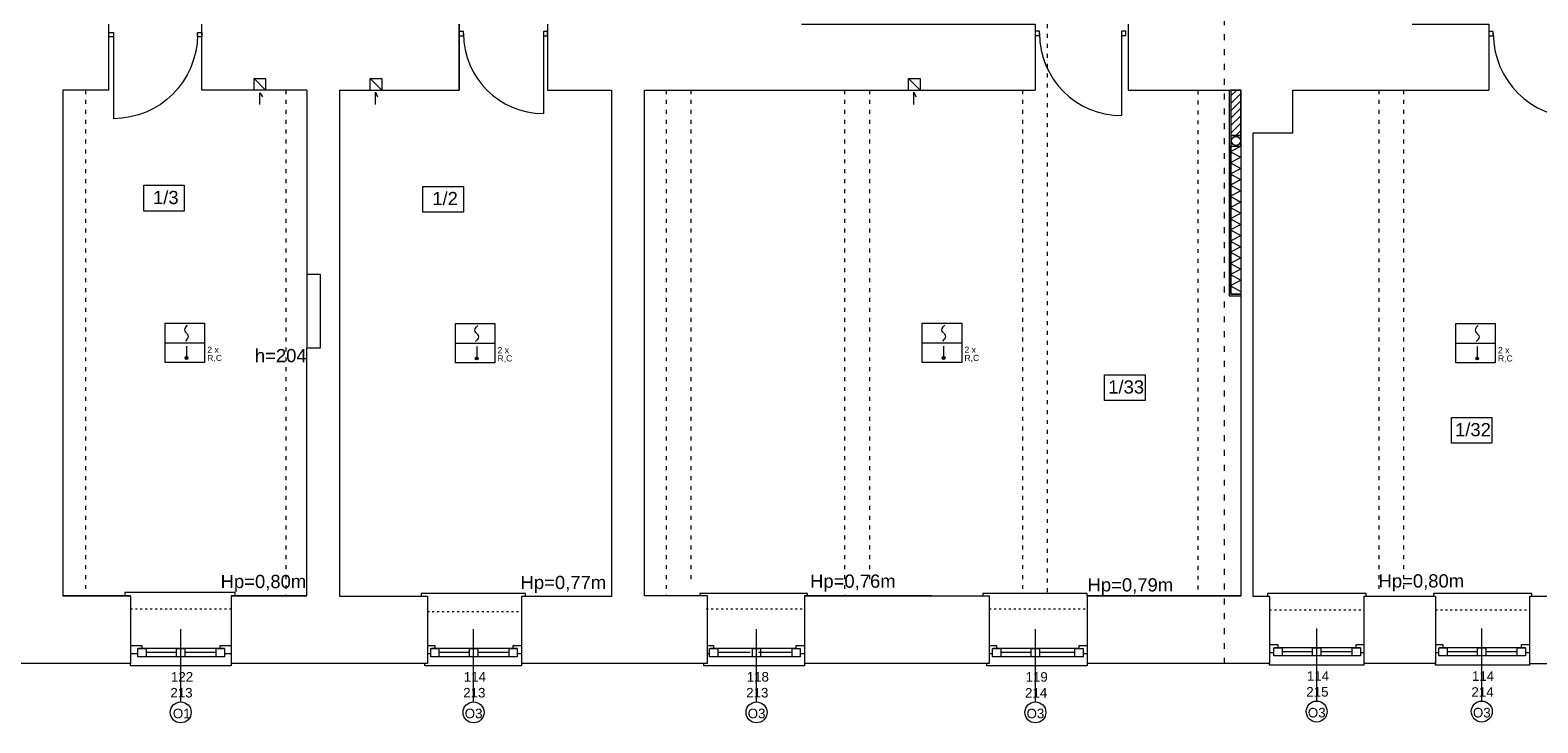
# Model space of a CAD drawing. Header units: centimetres. Extents: x 74437 to 92332, y -37016 to -3432.
# Tile 26 of 49: x 77996 to 79824, y -22623 to -21783. Entities that reach past the tile are written whole.
import ezdxf

# ---------------------------------------------------------------- set-up
doc = ezdxf.new("R2010")
doc.units = ezdxf.units.CM
doc.header["$LTSCALE"] = 0.02
doc.linetypes.add('ACAD_ISO03W100', pattern=[30, 12, -18])
doc.layers.get('0').update_dxf_attribs({"color": 8, "lineweight": 13})
for name, color, linetype, lineweight in [('00 opisy', 8, 'Continuous', 13), ('ei30', 8, 'Continuous', 13), ('kanalizacja', 8, 'Continuous', 13), ('koncepcja', 8, 'Continuous', 13), ('koncepcja linie przekrojowe', 8, 'Continuous', 13), ('Linia SSP', 7, 'Continuous', 35), ('LINIE PRZEKROJOWE', 8, 'Continuous', 13), ('OPISY', 8, 'Continuous', 13), ('stolarka', 8, 'Continuous', 13), ('STREFY POZ', 8, 'Continuous', 13), ('WIDOK', 8, 'Continuous', 13)]:
    doc.layers.add(name, color=color, linetype=linetype, lineweight=lineweight)
doc.styles.get("Standard").update_dxf_attribs({"font": 'arial.ttf', "height": 12})

# ---------------------------------------------------------------- blocks, each defined once
blk = doc.blocks.new('*U3')
at = {"layer": 'stolarka', "transparency": 33554684}
blk.add_lwpolyline([(5, 0), (5, 95)], dxfattribs=at)
for points in [[(0, 2.5), (0, -2.5), (5, -2.5), (5, 2.5)], [(100, -2.5), (105, -2.5), (105, 2.5), (100, 2.5)]]:
    blk.add_lwpolyline(points, close=True, dxfattribs=at)
blk.add_arc((5, 0), 95, 0, 90, dxfattribs=at)

msp = doc.modelspace()

# ---------------------------------------------------------------- hatches: boundary and pattern name
at = {"layer": 'koncepcja'}
h = msp.add_hatch(dxfattribs=at)
h.set_pattern_fill('ANSI31', color=256, scale=2)
h.set_pattern_definition([(45, (-5798.748, -5798.748), (-4.49012806, 4.49012806), [])])
h.paths.add_polyline_path([(79464, -21856.1), (79452, -21856.1), (79452, -21911.2), (79464, -21911.2)])
at = {"layer": 'Linia SSP', "lineweight": 5}
for points in [[(78187.7, -22180.9, 1), (78184.3, -22180.9, 1)], [(78539.6, -22181.4, 1), (78536.1, -22181.4, 1)], [(79105.6, -22180.9, 1), (79102.1, -22180.9, 1)], [(79752.3, -22181.4, 1), (79748.8, -22181.4, 1)]]:
    msp.add_hatch(color=256, dxfattribs=at).paths.add_polyline_path(points)

# ---------------------------------------------------------------- linework, layer by layer
for points in [[(79464, -21856.1), (79452, -21856.1)], [(78274.9, -21873.7), (78274.9, -21859.5), (78278.3, -21864.3)], [(78415, -21873.4), (78415, -21858.6), (78417.4, -21864.4)], [(79067.6, -21873.4), (79067.6, -21858.6), (79070, -21864.4)], [(79463.9, -21924.1), (79451.5, -21930.8), (79463.9, -21937.6)], [(79463.9, -21937.6), (79451.5, -21944.3), (79463.9, -21951.2)], [(79463.9, -21951.2), (79451.5, -21957.9), (79463.9, -21964.7)], [(79463.9, -21964.7), (79451.5, -21971.4), (79463.9, -21978.3)], [(79463.9, -21978.3), (79451.5, -21984.9), (79463.9, -21991.8)], [(79463.9, -21991.8), (79451.5, -21998.5), (79463.9, -22005.4)], [(79463.9, -22005.4), (79451.5, -22012), (79463.9, -22018.9)], [(79463.9, -22018.9), (79451.5, -22025.6), (79463.9, -22032.4)], [(79463.9, -22032.4), (79451.5, -22039.1), (79463.9, -22046)], [(79463.9, -22046), (79451.5, -22052.7), (79463.9, -22059.5)], [(79463.9, -22059.5), (79451.5, -22066.2), (79463.9, -22073.1)], [(79463.9, -22073.1), (79451.5, -22079.7), (79463.9, -22086.6)], [(79463.9, -22086.6), (79451.5, -22093.3), (79463.9, -22100.2)], [(78245, -22469.1), (78245, -22465.2), (78118.4, -22465.2), (78111.2, -22465.2), (78111.2, -22469.1)], [(78597, -22470.1), (78597, -22466.2), (78470.4, -22466.2), (78470.3, -22466.2), (78470.3, -22470.1)], [(78938.9, -22469.1), (78938.9, -22466.2), (78808.4, -22466.2), (78808.3, -22466.2), (78808.3, -22469.1)], [(79278, -22469.1), (79278, -22466.2), (79151.4, -22466.2), (79151.3, -22466.2), (79151.3, -22469.1)], [(79273, -22477.2), (79273, -22477.2)], [(79616, -22470.1), (79616, -22466.2), (79496.2, -22466.2), (79496.2, -22466.2), (79496.2, -22470.1)], [(79817, -22470.1), (79817, -22466.2), (79697.8, -22466.2), (79697.8, -22466.2), (79697.8, -22470.1)], [(78240, -22551.1), (78240, -22554.1), (78118, -22554.1), (78118, -22551.1)], [(78592, -22551.1), (78592, -22554.1), (78475, -22554.1), (78475, -22551.1)], [(78935, -22551.1), (78935, -22554.1), (78813, -22554.1), (78813, -22551.1)], [(79278, -22551.1), (79278, -22554.1), (79156, -22554.1), (79156, -22551.1)], [(79613, -22550.1), (79613, -22553.1), (79499, -22553.1), (79499, -22550.1)], [(79814, -22550.1), (79814, -22553.1), (79700, -22553.1), (79700, -22550.1)]]:
    msp.add_lwpolyline(points)
msp.add_lwpolyline([(79452, -21924.1), (79464, -21924.1), (79464, -22103.5), (79452, -22103.5)], close=True)
msp.add_circle((79458.3, -21917.7), 5.5)
at = {"layer": '00 opisy', "ltscale": 0.5}
for points in [[(79450, -21856.1), (79450, -22105.5), (79464, -22105.5)], [(79452, -21856.1), (79452, -22103.5), (79464, -22103.5)]]:
    msp.add_lwpolyline(points, dxfattribs=at)
at = {"layer": 'kanalizacja'}
for points in [[(79463.9, -21911.2), (79452, -21911.2), (79452, -21924.1), (79463.9, -21924.1)], [(79464, -21911.2), (79452, -21911.2), (79452, -21924.1), (79463.9, -21924.1)]]:
    msp.add_lwpolyline(points, close=True, dxfattribs=at)
at = {"layer": 'koncepcja linie przekrojowe'}
msp.add_lwpolyline([(79464, -21856.1), (79452, -21856.1), (79452, -21911.2), (79464, -21911.2), (79464, -21856.1)], dxfattribs=at)
at = {"layer": 'Linia SSP', "linetype": 'Continuous', "lineweight": 5}
for p, q in [((78183.8, -22146.6), (78184.2, -22145)), ((78184.2, -22148.2), (78183.8, -22146.6)), ((78184.2, -22145), (78185.4, -22143.2)), ((78185.1, -22149.6), (78184.2, -22148.2)), ((78185.4, -22150), (78185.1, -22149.6)), ((78185.4, -22143.2), (78187.3, -22141.1)), ((78186, -22150.7), (78185.4, -22150)), ((78186, -22150.7), (78186.6, -22151.4)), ((78535.6, -22147.1), (78536, -22145.5)), ((78536, -22148.7), (78535.6, -22147.1)), ((78536, -22145.5), (78537.2, -22143.7)), ((78536.9, -22150.1), (78536, -22148.7)), ((78537.2, -22150.5), (78536.9, -22150.1)), ((78537.2, -22143.7), (78539.1, -22141.5)), ((78537.8, -22151.2), (78537.2, -22150.5)), ((79101.6, -22146.6), (79102, -22145)), ((79102, -22148.2), (79101.6, -22146.6)), ((79102, -22145), (79103.2, -22143.2)), ((79102.9, -22149.6), (79102, -22148.2)), ((79103.2, -22150), (79102.9, -22149.6)), ((79103.2, -22143.2), (79105.1, -22141)), ((79103.8, -22150.7), (79103.2, -22150)), ((79103.8, -22150.7), (79104.4, -22151.4)), ((79748.4, -22147.1), (79748.8, -22145.5)), ((79748.8, -22148.7), (79748.4, -22147.1)), ((79748.8, -22145.5), (79749.9, -22143.7)), ((79749.6, -22150.1), (79748.8, -22148.7)), ((79749.9, -22150.5), (79749.6, -22150.1)), ((79749.9, -22143.7), (79751.9, -22141.5)), ((79750.6, -22151.2), (79749.9, -22150.5)), ((78186.6, -22158.2), (78184.6, -22160.4)), ((78186.6, -22151.4), (78186.9, -22151.9)), ((78187.8, -22156.4), (78186.6, -22158.2)), ((78186.9, -22151.9), (78187.8, -22153.2)), ((78187.8, -22153.2), (78188.2, -22154.8)), ((78188.2, -22154.8), (78187.8, -22156.4)), ((78538.4, -22158.7), (78536.5, -22160.9)), ((78537.8, -22151.2), (78538.4, -22151.9)), ((78538.4, -22151.9), (78538.7, -22152.4)), ((78539.6, -22156.9), (78538.4, -22158.7)), ((78538.7, -22152.4), (78539.6, -22153.7)), ((78539.6, -22153.7), (78540, -22155.3)), ((78540, -22155.3), (78539.6, -22156.9)), ((79104.4, -22158.2), (79102.5, -22160.4)), ((79104.4, -22151.4), (79104.7, -22151.9)), ((79105.6, -22156.4), (79104.4, -22158.2)), ((79104.7, -22151.9), (79105.6, -22153.2)), ((79105.6, -22153.2), (79106, -22154.8)), ((79106, -22154.8), (79105.6, -22156.4)), ((79751.2, -22158.7), (79749.2, -22160.9)), ((79750.6, -22151.2), (79751.2, -22151.9)), ((79751.2, -22151.9), (79751.5, -22152.4)), ((79752.4, -22156.9), (79751.2, -22158.7)), ((79751.5, -22152.4), (79752.4, -22153.7)), ((79752.4, -22153.7), (79752.8, -22155.3)), ((79752.8, -22155.3), (79752.4, -22156.9))]:
    msp.add_line(p, q, dxfattribs=at)
at = {"layer": 'Linia SSP', "lineweight": 5}
for p, q in [((78160.1, -22162.6), (78207.9, -22162.6)), ((78186, -22166.4), (78186, -22180.9)), ((78511.9, -22163), (78559.7, -22163)), ((78537.8, -22166.9), (78537.8, -22181.4)), ((79077.9, -22162.5), (79125.7, -22162.5)), ((79103.8, -22166.4), (79103.8, -22180.9)), ((79724.7, -22163), (79772.4, -22163)), ((79750.6, -22166.9), (79750.6, -22181.4))]:
    msp.add_line(p, q, dxfattribs=at)
for points in [[(78160.1, -22138.7), (78207.9, -22138.7), (78207.9, -22186.4), (78160.1, -22186.4)], [(78511.9, -22139.2), (78559.7, -22139.2), (78559.7, -22186.9), (78511.9, -22186.9)], [(79077.9, -22138.7), (79125.7, -22138.7), (79125.7, -22186.4), (79077.9, -22186.4)], [(79724.7, -22139.2), (79772.4, -22139.2), (79772.4, -22186.9), (79724.7, -22186.9)]]:
    msp.add_lwpolyline(points, close=True, dxfattribs=at)
for centre in [(78186, -22180.9), (78537.8, -22181.4), (79103.8, -22180.9), (79750.6, -22181.4)]:
    msp.add_circle(centre, 1.75, dxfattribs=at)
at = {"layer": 'LINIE PRZEKROJOWE'}
for points in [[(78091.7, -21856.1), (78091.7, -21776.1)], [(78204.7, -21856.1), (78204.7, -21776.1)], [(78516.7, -21776.1), (78516.7, -21856.1)], [(78516.7, -21856.1), (78516.7, -21776.1)], [(78623.7, -21776.1), (78623.7, -21856.1)], [(78931.7, -21776.1), (79214.7, -21776.1), (79214.7, -21856.1)], [(79327.7, -21776.1), (79327.7, -21856.1)], [(79671.9, -21776.1), (79764.7, -21776.1), (79764.7, -21856.1)], [(78091.7, -21856.1), (78036, -21856.1)], [(78036, -21856.1), (78036, -22469.1)], [(78332, -21856.1), (78204.7, -21856.1)], [(78267.9, -21856.1), (78267.9, -21842.1), (78281.9, -21842.1), (78281.9, -21856.1)], [(78267.9, -21842.1), (78281.9, -21856.1)], [(78332, -21856.1), (78332, -22079.1), (78344, -22079.1), (78348, -22079.1), (78348, -22169.1), (78332, -22169.1)], [(78372, -21856.1), (78516.7, -21856.1)], [(78478, -22470.1), (78372, -22470.1), (78372, -21856.1)], [(78408.8, -21856.1), (78408.8, -21842.1), (78422.8, -21842.1), (78422.8, -21856.1)], [(78408.8, -21842.1), (78422.7, -21856.1)], [(78650.7, -21856.1), (78701, -21856.1), (78701, -22470.1), (78592, -22470.1), (78592, -22551.1)], [(78623.7, -21856.1), (78674, -21856.1)], [(78741, -21856.1), (78816.7, -21856.1)], [(78817.5, -22469.1), (78741, -22469.1), (78741, -21856.1)], [(78816.7, -21856.1), (79214.7, -21856.1)], [(79061.4, -21856.1), (79061.4, -21842.1), (79075.4, -21842.1), (79075.4, -21856.1)], [(79061.4, -21842.1), (79075.3, -21856.1)], [(79327.7, -21856.1), (79464, -21856.1)], [(79464, -21856.1), (79464, -22469.1)], [(79479, -21908.1), (79527, -21908.1), (79527, -21856.1)], [(79527, -21856.1), (79764.7, -21856.1)], [(79877.7, -21856.1), (79976, -21856.1), (79976, -22455.1), (79976, -22470.1), (79814, -22470.1), (79814, -22551.1)], [(79499, -22470.1), (79479, -22470.1), (79479, -21908.1)], [(78240, -22469.1), (78332, -22469.1), (78332, -22169.1)], [(78036, -22469.1), (78118, -22469.1)], [(78118, -22469.1), (78036, -22469.1)], [(78118, -22469.1), (78118, -22551.1)], [(78332, -22469.1), (78240, -22469.1), (78240, -22551.1)], [(78478, -22470.1), (78478, -22551.1)], [(78817, -22469.1), (78817, -22551.1)], [(79090, -22469.1), (78935, -22469.1), (78935, -22551.1)], [(78935, -22469.1), (79159, -22469.1)], [(79159, -22469.1), (79159, -22551.1)], [(79278, -22469.1), (79464, -22469.1)], [(79464, -22469.1), (79278, -22469.1), (79278, -22551.1)], [(79499, -22470.1), (79499, -22551.1)], [(79700, -22470.1), (79613, -22470.1), (79613, -22551.1)], [(79700, -22470.1), (79700, -22551.1)], [(78118, -22551.1), (77900, -22551.1)], [(78478, -22551.1), (78240, -22551.1)], [(78817, -22551.1), (78592, -22551.1)], [(79159, -22551.1), (78935, -22551.1)], [(79499, -22551.1), (79278, -22551.1)], [(79700, -22551.1), (79613, -22551.1)], [(79814, -22551.1), (79976, -22551.1)]]:
    msp.add_lwpolyline(points, dxfattribs=at)
at = {"layer": 'OPISY'}
for points in [[(78134.1, -21971.5), (78183.2, -21971.5), (78183.2, -22002.8), (78134.1, -22002.8)], [(78472.5, -21972.8), (78521.7, -21972.8), (78521.7, -22004.1), (78472.5, -22004.1)], [(79298.9, -22201.3), (79348, -22201.3), (79348, -22232.5), (79298.9, -22232.5)], [(79719.3, -22253), (79768.4, -22253), (79768.4, -22284.3), (79719.3, -22284.3)]]:
    msp.add_lwpolyline(points, close=True, dxfattribs=at)
for points in [[(78179, -22597.8), (78179, -22509.7)], [(78534, -22597.8), (78534, -22509.7)], [(78877, -22597.8), (78877, -22509.7)], [(79215, -22597.8), (79215, -22509.7)], [(79556, -22596.8), (79556, -22508.7)], [(79756.1, -22596.8), (79756.1, -22508.7)]]:
    msp.add_lwpolyline(points, dxfattribs=at)
for centre in [(78179, -22610.5), (78534, -22610.5), (78877, -22610.5), (79215, -22610.5), (79556, -22609.5), (79756.1, -22609.5)]:
    msp.add_circle(centre, 12.7, dxfattribs=at)
at = {"layer": 'stolarka'}
for points in [[(78118, -22529.4), (78132, -22529.4), (78132, -22533.1)], [(78232, -22533.1), (78128, -22533.1)], [(78227, -22533.1), (78227, -22529.4), (78240, -22529.4), (78240, -22539.4), (78232, -22539.4)], [(78478, -22529.4), (78487, -22529.4), (78487, -22533.1)], [(78587, -22533.1), (78483, -22533.1)], [(78582, -22533.1), (78582, -22529.4), (78592, -22529.4), (78592, -22539.4), (78587, -22539.4)], [(78817, -22529.4), (78825, -22529.4), (78825, -22533.1)], [(78925, -22533.1), (78821, -22533.1)], [(78925, -22533.1), (78925, -22529.4), (78935, -22529.4), (78935, -22539.4), (78930, -22539.4)], [(79159, -22529.4), (79168, -22529.4), (79168, -22533.1)], [(79268, -22533.1), (79164, -22533.1)], [(79268, -22533.1), (79268, -22529.4), (79278, -22529.4), (79278, -22539.4), (79273, -22539.4)], [(79499, -22528.4), (79509, -22528.4), (79509, -22532.1)], [(79609, -22532.1), (79505, -22532.1)], [(79604, -22532.1), (79604, -22528.4), (79613, -22528.4)], [(79700.1, -22528.4), (79709.1, -22528.4), (79709.1, -22532.1)], [(79809.1, -22532.1), (79705.1, -22532.1)], [(79804.1, -22532.1), (79804.1, -22528.4), (79814, -22528.4)], [(78127, -22539.4), (78118, -22539.4)], [(78232, -22543.1), (78128, -22543.1)], [(78174, -22538.1), (78137, -22538.1)], [(78222, -22538.1), (78184, -22538.1)], [(78482, -22539.4), (78478, -22539.4)], [(78587, -22543.1), (78483, -22543.1)], [(78529, -22538.1), (78492, -22538.1)], [(78577, -22538.1), (78539, -22538.1)], [(78820, -22539.4), (78817, -22539.4)], [(78925, -22543.1), (78821, -22543.1)], [(78869.2, -22538.1), (78830, -22538.1)], [(78920, -22538.1), (78879.2, -22538.1)], [(79163, -22539.4), (79159, -22539.4)], [(79273, -22543.1), (79169, -22543.1)], [(79210, -22538.1), (79173, -22538.1)], [(79263, -22538.1), (79220, -22538.1)], [(79504, -22538.4), (79499, -22538.4)], [(79609, -22542.1), (79505, -22542.1)], [(79551, -22537.1), (79514, -22537.1)], [(79599, -22537.1), (79561, -22537.1)], [(79613, -22538.4), (79609, -22538.4)], [(79704.1, -22538.4), (79700.1, -22538.4)], [(79809.1, -22542.1), (79705.1, -22542.1)], [(79751.1, -22537.1), (79714.1, -22537.1)], [(79799.1, -22537.1), (79761.1, -22537.1)], [(79814, -22538.4), (79809.1, -22538.4)]]:
    msp.add_lwpolyline(points, dxfattribs=at)
for points in [[(78137, -22543.1), (78127, -22543.1), (78127, -22533.1), (78137, -22533.1)], [(78184, -22543.1), (78174, -22543.1), (78174, -22533.1), (78184, -22533.1)], [(78232, -22543.1), (78222, -22543.1), (78222, -22533.1), (78232, -22533.1)], [(78492, -22543.1), (78482, -22543.1), (78482, -22533.1), (78492, -22533.1)], [(78539, -22543.1), (78529, -22543.1), (78529, -22533.1), (78539, -22533.1)], [(78587, -22543.1), (78577, -22543.1), (78577, -22533.1), (78587, -22533.1)], [(78830, -22543.1), (78820, -22543.1), (78820, -22533.1), (78830, -22533.1)], [(78882, -22543.1), (78872, -22543.1), (78872, -22533.1), (78882, -22533.1)], [(78930, -22543.1), (78920, -22543.1), (78920, -22533.1), (78930, -22533.1)], [(79173, -22543.1), (79163, -22543.1), (79163, -22533.1), (79173, -22533.1)], [(79220, -22543.1), (79210, -22543.1), (79210, -22533.1), (79220, -22533.1)], [(79273, -22543.1), (79263, -22543.1), (79263, -22533.1), (79273, -22533.1)], [(79514, -22542.1), (79504, -22542.1), (79504, -22532.1), (79514, -22532.1)], [(79561, -22542.1), (79551, -22542.1), (79551, -22532.1), (79561, -22532.1)], [(79609, -22542.1), (79599, -22542.1), (79599, -22532.1), (79609, -22532.1)], [(79714.1, -22542.1), (79704.1, -22542.1), (79704.1, -22532.1), (79714.1, -22532.1)], [(79761.1, -22542.1), (79751.1, -22542.1), (79751.1, -22532.1), (79761.1, -22532.1)], [(79809.1, -22542.1), (79799.1, -22542.1), (79799.1, -22532.1), (79809.1, -22532.1)]]:
    msp.add_lwpolyline(points, close=True, dxfattribs=at)
at = {"layer": 'STREFY POZ', "linetype": 'ACAD_ISO03W100', "ltscale": 30}
msp.add_lwpolyline([(79634.3, -21428.9), (79634.3, -21770.4), (79443.9, -21770.4), (79443.9, -22551.1)], dxfattribs=at)
at = {"layer": 'WIDOK', "linetype": 'ACAD_ISO03W100', "ltscale": 20}
for points in [[(79229.5, -21776.1), (79229.5, -22466.2)], [(78063.5, -21856.1), (78063.5, -22465.2)], [(78306.6, -21856.1), (78306.6, -22469.1)], [(78767.3, -21856.1), (78767.3, -22469.1)], [(78797.3, -21856.1), (78797.3, -22455.9)], [(78983.8, -21856.1), (78983.8, -22469.1)], [(79013.8, -21856.1), (79013.8, -22455.9)], [(79199.5, -21856.1), (79199.5, -22466.2)], [(79412, -21856.8), (79412, -22469.8)], [(79631.4, -21856.1), (79631.4, -22466.2)], [(79661.4, -21856.1), (79661.4, -22466.2)]]:
    msp.add_lwpolyline(points, dxfattribs=at)
at = {"layer": 'WIDOK'}
msp.add_lwpolyline([(78332, -22079.1), (78332, -22169.1)], dxfattribs=at)
at = {"layer": 'WIDOK', "linetype": 'ACAD_ISO03W100', "ltscale": 10}
for points in [[(78118, -22485.1), (78240, -22485.1)], [(78478, -22488.1), (78592, -22488.1)], [(78816, -22485.1), (78935, -22485.1)], [(79159, -22485.1), (79278, -22485.1)], [(79499, -22486.1), (79613, -22486.1)], [(79700, -22486.1), (79814, -22486.1)]]:
    msp.add_lwpolyline(points, dxfattribs=at)

# ---------------------------------------------------------------- block references
at = {"layer": 'stolarka', "transparency": 33554684, "rotation": 180}
for p, xscale, yscale, zscale in [((78623.7, -21787.7), 1.01904761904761, 1.01904761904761, 1.01904761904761), ((79324.7, -21787.5), 1.047619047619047, 1.047619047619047, 1.047619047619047), ((79877.7, -21787.6), 1.076190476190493, 1.076190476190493, 1.076190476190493), ((78092, -21788.9), -1.072653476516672, 1.072653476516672, 1.072653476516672)]:
    msp.add_blockref('*U3', p, dxfattribs=dict(at, xscale=xscale, yscale=yscale, zscale=zscale))

# ---------------------------------------------------------------- texts
at = {"layer": 'ei30', "char_height": 16, "width": 260.963, "attachment_point": 1}
for s, insert in [('\\pi217.82;EI60', (75516.3, -21776.3)), ('\\pi217.82;EI30', (74784.2, -21861.6)), ('\\pi246.16;G', (75477.6, -22565.1))]:
    msp.add_mtext(s, dxfattribs=dict(at, insert=insert))
at = {"layer": 'Linia SSP', "lineweight": 5}
for s, p in [('2 x', (78211.2, -22174.6)), ('2 x', (78563, -22175.1)), ('2 x', (79129, -22174.6)), ('2 x', (79775.8, -22175.1)), ('R,C', (78211.2, -22184.6)), ('R,C', (78563, -22185.1)), ('R,C', (79129, -22184.6)), ('R,C', (79775.8, -22185.1))]:
    msp.add_text(s, height=7.46, dxfattribs=at).set_placement(p)
at = {"layer": 'OPISY', "ltscale": 0.15}
for s, p in [('Hp=0,76m', (78941.9, -22459.4)), ('Hp=0,80m', (79631, -22459.1)), ('Hp=0,80m', (78227.4, -22459.8)), ('Hp=0,77m', (78591, -22461)), ('Hp=0,79m', (79278.3, -22463.9))]:
    msp.add_text(s, height=16, dxfattribs=at).set_placement(p)
at = {"layer": 'OPISY'}
for s, insert, char_height, width, attachment_point in [('{\\fArial|b0|i0|c238|p34;1/3}', (78145.4, -21978.3), 16, 260.963, 1), ('{\\fArial|b0|i0|c238|p34;1/2}', (78483.9, -21979.6), 16, 260.963, 1), ('h={\\fArial|b0|i0|c238|p34;204}', (78268.9, -22170), 16, 260.963, 1), ('{\\fArial|b0|i0|c238|p34;1/33}', (79303.3, -22208), 16, 260.963, 1), ('{\\fArial|b0|i0|c238|p34;1/32}', (79723.7, -22259.8), 16, 260.963, 1), ('\\pi-2.4943;O1', (78171.9, -22617.8), 11.574, 12.831, 7), ('\\pi-3.6114;O3', (78526.9, -22617.8), 11.574, 12.831, 7), ('\\pi-3.6114;O3', (78869.9, -22617.8), 11.574, 12.831, 7), ('\\pi-3.6114;O3', (79207.9, -22617.8), 11.574, 12.831, 7), ('\\pi-3.6114;O3', (79548.9, -22616.8), 11.574, 12.831, 7), ('\\pi-3.6114;O3', (79749, -22616.8), 11.574, 12.831, 7)]:
    msp.add_mtext(s, dxfattribs=dict(at, insert=insert, char_height=char_height, width=width, attachment_point=attachment_point))
at = {"layer": 'stolarka', "char_height": 11.574, "width": 12.831, "attachment_point": 7}
for s, insert in [('\\pi-5.7667;122\\P\\pi-6.4694;213', (78172.9, -22592.6)), ('\\pi-5.8023;114\\P\\pi-6.4694;213', (78527.9, -22592.6)), ('\\pi-5.8378;118\\P\\pi-6.4694;213', (78870.9, -22592.6)), ('\\pi-5.8378;119\\P\\pi-6.4457;214', (79208.9, -22592.6)), ('\\pi-5.8023;114\\P\\pi-6.5128;215', (79549.9, -22591.6)), ('\\pi-5.8023;114\\P\\pi-6.4457;214', (79750, -22591.6))]:
    msp.add_mtext(s, dxfattribs=dict(at, insert=insert))

doc.saveas('drawing.dxf')
